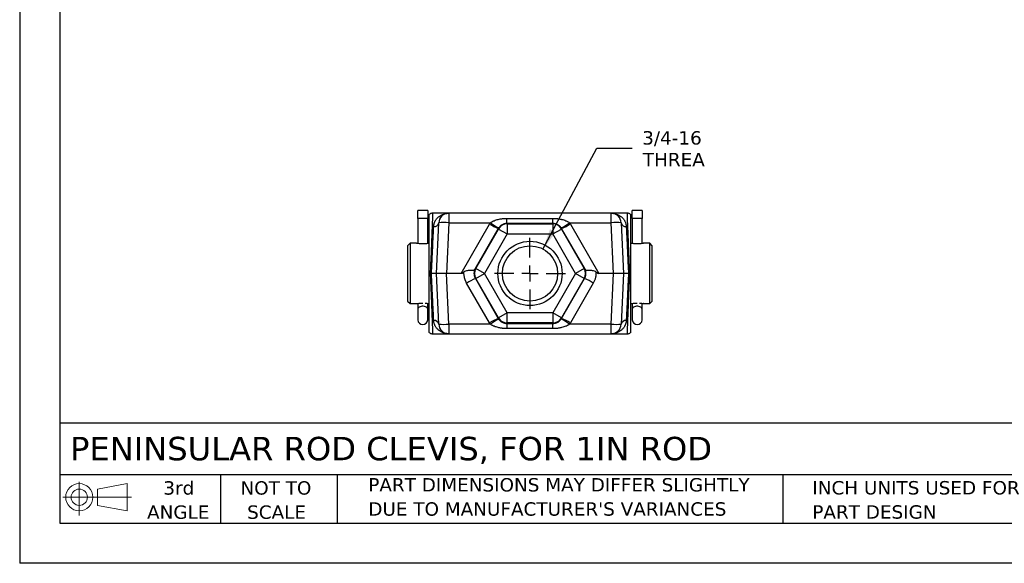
# Model space of a CAD drawing. Header units: inches. Extents: x 0 to 22, y 0 to 17.
# Tile 1 of 10: x 0 to 12.3, y 0 to 6.8. Entities that reach past the tile are written whole.
import ezdxf

# ---------------------------------------------------------------- set-up
doc = ezdxf.new("R2010")
doc.units = ezdxf.units.IN
doc.header["$LTSCALE"] = 2
doc.header["$MEASUREMENT"] = 0
doc.linetypes.add('SLD-Center', pattern=[0.75, 0.6, -0.05, 0.05, -0.05])
doc.linetypes.add('SLD-Solid', pattern=[0])
doc.layers.add('CENTER', color=40, linetype='SLD-Center')
doc.layers.add('SLD-DEFPOINTS', color=7, linetype='Continuous')
doc.layers.add('DIMENSIONS', color=140, linetype='SLD-Solid', lineweight=25)
doc.layers.add('TEXT', color=140, linetype='SLD-Solid', lineweight=25)
doc.styles.add('SLDTEXTSTYLE0', font='VERDANA.TTF')
doc.dimstyles.new('SLDDIMSTYLE4', dxfattribs={"dimtxt": 0.169922, "dimasz": 0.26, "dimexe": 0, "dimexo": 0.0625, "dimgap": 0.04248, "dimtad": 0, "dimtih": 1, "dimtoh": 1, "dimrnd": 1e-09, "dimzin": 12, "dimdsep": 46, "dimtxsty": 'SLDTEXTSTYLE0', "dimsah": 1, "dimcen": 0, "dimadec": 0, "dimazin": 3, "dimtfac": 1, "dimtofl": 0, "dimtmove": 0, "dimatfit": 3, "dimfxl": 0, "dimfrac": 2, "dimtolj": 1, "dimtzin": 12, "dimarcsym": 0})

# ---------------------------------------------------------------- blocks, each defined once
blk = doc.blocks.new('Block11')
at = {"color": 7, "linetype": 'SLD-Solid', "lineweight": 18}
for p, q in [((0.204, 0.418), (0.204, 0)), ((0.431, 0.328), (0.801, 0.396)), ((0.801, 0.396), (0.801, 0.058)), ((0.431, 0.126), (0.431, 0.328)), ((0, 0.227), (0.856, 0.227)), ((0.431, 0.126), (0.801, 0.058))]:
    blk.add_line(p, q, dxfattribs=at)
for radius in [0.169, 0.101]:
    blk.add_circle((0.204, 0.227), radius, dxfattribs=at)
blk = doc.blocks.new('Block12')
at = {"layer": 'SLD-DEFPOINTS'}
blk.add_blockref('Block11', (0, 0), dxfattribs=at)
blk = doc.blocks.new('SW_NOTE_0_2')
at = {"layer": 'TEXT', "color": 0, "char_height": 0.16667, "attachment_point": 1, "style": 'SLDTEXTSTYLE0'}
for s, insert in [('PART DIMENSIONS MAY DIFFER SLIGHTLY ', (0, 0.212)), ("DUE TO MANUFACTURER'S VARIANCES", (0, -0.089))]:
    blk.add_mtext(s, dxfattribs=dict(at, insert=insert))
blk = doc.blocks.new('SW_NOTE_0_3')
at = {"layer": 'TEXT', "color": 0, "char_height": 0.1667, "attachment_point": 2, "style": 'SLDTEXTSTYLE0'}
for s, insert in [('NOT TO', (0.414, 0.212)), ('SCALE', (0.422, -0.089))]:
    blk.add_mtext(s, dxfattribs=dict(at, insert=insert))
blk = doc.blocks.new('SW_NOTE_0_4')
at = {"layer": 'TEXT', "color": 0, "char_height": 0.1667, "attachment_point": 2, "style": 'SLDTEXTSTYLE0'}
for s, insert in [('3rd', (0.182, 0.212)), ('ANGLE', (0.175, -0.089))]:
    blk.add_mtext(s, dxfattribs=dict(at, insert=insert))
blk = doc.blocks.new('SW_NOTE_0_5')
at = {"layer": 'TEXT', "color": 0, "char_height": 0.16667, "attachment_point": 1, "style": 'SLDTEXTSTYLE0'}
for s, insert in [('INCH UNITS USED FOR ', (0, 0.212)), ('PART DESIGN', (0, -0.089))]:
    blk.add_mtext(s, dxfattribs=dict(at, insert=insert))
blk = doc.blocks.new('_D_8')
at = {"layer": 'DIMENSIONS'}
for p, q in [((6.515, 3.908), (7.187, 5.164)), ((7.187, 5.164), (7.625, 5.164))]:
    blk.add_line(p, q, dxfattribs=at)
blk.add_solid([(6.515, 3.908), (6.673, 4.118), (6.603, 4.156)], dxfattribs=at)
at = {"layer": 'DIMENSIONS', "char_height": 0.1667, "attachment_point": 1, "style": 'SLDTEXTSTYLE0'}
for s, insert in [('3/4-16', (7.75, 5.375)), ('THREA', (7.758, 5.105))]:
    blk.add_mtext(s, dxfattribs=dict(at, insert=insert))
blk = doc.blocks.new('SW_CENTERMARKSYMBOL_3')
at = {"layer": 'CENTER', "color": 0}
for p, q in [((0, 0.2), (0, 0.44375)), ((-0.2, 0), (-0.44375, 0)), ((0, 0), (-0.1, 0)), ((0, 0), (0, 0.1)), ((0, 0), (0, -0.1)), ((0, 0), (0.1, 0)), ((0.2, 0), (0.44375, 0)), ((0, -0.2), (0, -0.44375))]:
    blk.add_line(p, q, dxfattribs=at)

msp = doc.modelspace()

# ---------------------------------------------------------------- linework, layer by layer
at = {"color": 7, "linetype": 'SLD-Solid'}
for p in [(0, 17), (22, 0)]:
    msp.add_line(p, (0, 0), dxfattribs=at)
for p, q in [((5.08, 4.39), (4.956, 4.39)), ((4.956, 4.288), (4.956, 4.39)), ((5.08, 4.39), (5.08, 4.288)), ((5.342, 4.355), (5.141, 4.355)), ((5.342, 4.355), (5.342, 4.235)), ((7.364, 4.355), (5.342, 4.355)), ((6.066, 4.226), (6.066, 4.29)), ((6.066, 4.29), (6.639, 4.29)), ((6.639, 4.226), (6.639, 4.29)), ((7.565, 4.355), (7.364, 4.355)), ((7.364, 4.235), (7.364, 4.355)), ((7.75, 4.39), (7.626, 4.39)), ((7.626, 4.288), (7.626, 4.39)), ((7.75, 4.39), (7.75, 4.288)), ((4.956, 4.288), (4.956, 3.978)), ((5.08, 4.288), (4.956, 4.288)), ((5.08, 3.978), (5.08, 4.288)), ((5.189, 3.605), (5.217, 4.235)), ((5.342, 4.235), (5.314, 3.605)), ((5.342, 4.235), (5.86, 4.235)), ((5.496, 3.605), (5.85, 4.22)), ((6.066, 4.226), (6.07, 4.221)), ((6.639, 4.226), (6.066, 4.226)), ((6.07, 4.221), (6.07, 4.096)), ((6.07, 4.221), (6.636, 4.221)), ((6.639, 4.226), (6.636, 4.221)), ((6.636, 4.221), (6.636, 4.096)), ((6.846, 4.235), (7.364, 4.235)), ((6.856, 4.22), (7.21, 3.605)), ((7.392, 3.605), (7.364, 4.235)), ((7.489, 4.235), (7.517, 3.605)), ((7.626, 4.288), (7.626, 3.978)), ((7.75, 4.288), (7.626, 4.288)), ((7.75, 3.978), (7.75, 4.288)), ((5.958, 4.163), (5.668, 3.659)), ((5.678, 3.667), (5.961, 4.158)), ((6.07, 4.096), (5.786, 3.605)), ((5.958, 4.163), (5.961, 4.158)), ((5.961, 4.158), (6.07, 4.096)), ((6.07, 4.096), (6.636, 4.096)), ((6.636, 4.096), (6.744, 4.158)), ((6.92, 3.605), (6.636, 4.096)), ((6.744, 4.158), (6.747, 4.163)), ((6.744, 4.158), (7.028, 3.667)), ((7.038, 3.659), (6.747, 4.163)), ((4.862, 3.98), (4.83, 3.949)), ((4.83, 3.949), (4.83, 3.605)), ((4.941, 3.98), (4.862, 3.98)), ((4.862, 3.98), (4.862, 3.23)), ((7.844, 3.98), (7.764, 3.98)), ((7.875, 3.949), (7.844, 3.98)), ((7.844, 3.23), (7.844, 3.98)), ((7.875, 3.261), (7.875, 3.949)), ((4.83, 3.605), (4.83, 3.261)), ((5.217, 2.974), (5.189, 3.605)), ((5.314, 3.605), (5.189, 3.605)), ((5.342, 2.974), (5.314, 3.605)), ((5.496, 3.605), (5.314, 3.605)), ((5.668, 3.659), (5.673, 3.667)), ((5.678, 3.667), (5.673, 3.667)), ((5.786, 3.605), (5.678, 3.667)), ((5.678, 3.542), (5.786, 3.605)), ((6.07, 3.114), (5.786, 3.605)), ((6.92, 3.605), (6.636, 3.114)), ((7.028, 3.667), (6.92, 3.605)), ((7.028, 3.542), (6.92, 3.605)), ((7.033, 3.667), (7.028, 3.667)), ((7.033, 3.667), (7.038, 3.659)), ((7.392, 3.605), (7.21, 3.605)), ((7.364, 2.974), (7.392, 3.605)), ((7.517, 3.605), (7.392, 3.605)), ((7.517, 3.605), (7.489, 2.974)), ((5.85, 2.99), (5.564, 3.485)), ((5.673, 3.542), (5.678, 3.542)), ((5.673, 3.542), (5.958, 3.047)), ((5.961, 3.052), (5.678, 3.542)), ((7.028, 3.542), (6.744, 3.052)), ((6.747, 3.047), (7.033, 3.542)), ((7.141, 3.485), (6.856, 2.99)), ((7.033, 3.542), (7.028, 3.542)), ((4.83, 3.261), (4.862, 3.23)), ((4.862, 3.23), (4.941, 3.23)), ((4.956, 3.232), (4.956, 3.159)), ((5.08, 3.159), (5.08, 3.232)), ((7.626, 3.232), (7.626, 3.159)), ((7.75, 3.159), (7.75, 3.232)), ((7.764, 3.23), (7.844, 3.23)), ((7.844, 3.23), (7.875, 3.261)), ((4.956, 3.159), (4.956, 3.027)), ((5.08, 3.027), (5.08, 3.159)), ((6.07, 3.114), (5.961, 3.052)), ((6.07, 2.989), (6.07, 3.114)), ((6.636, 3.114), (6.07, 3.114)), ((6.636, 3.114), (6.636, 2.989)), ((6.744, 3.052), (6.636, 3.114)), ((7.626, 3.159), (7.626, 3.027)), ((7.75, 3.027), (7.75, 3.159)), ((5.86, 2.974), (5.342, 2.974)), ((5.342, 2.974), (5.342, 2.855)), ((5.961, 3.052), (5.958, 3.047)), ((6.066, 2.984), (6.07, 2.989)), ((6.066, 2.984), (6.639, 2.984)), ((6.066, 2.984), (6.066, 2.919)), ((6.636, 2.989), (6.07, 2.989)), ((6.636, 2.989), (6.639, 2.984)), ((6.639, 2.919), (6.639, 2.984)), ((6.747, 3.047), (6.744, 3.052)), ((7.364, 2.974), (6.846, 2.974)), ((7.364, 2.855), (7.364, 2.974)), ((5.141, 2.855), (5.342, 2.855)), ((5.342, 2.855), (7.364, 2.855)), ((6.639, 2.919), (6.066, 2.919)), ((7.364, 2.855), (7.565, 2.855))]:
    msp.add_line(p, q)
at = {"flags": 128}
for points in [[(5.08, 3.159), (5.077, 3.168), (5.072, 3.177), (5.063, 3.185), (5.052, 3.191), (5.039, 3.196), (5.025, 3.198), (5.011, 3.198), (4.997, 3.196), (4.984, 3.191), (4.973, 3.185), (4.964, 3.177), (4.958, 3.168), (4.956, 3.159)], [(7.75, 3.159), (7.747, 3.168), (7.742, 3.177), (7.733, 3.185), (7.722, 3.191), (7.709, 3.196), (7.695, 3.198), (7.681, 3.198), (7.667, 3.196), (7.654, 3.191), (7.643, 3.185), (7.634, 3.177), (7.628, 3.168), (7.626, 3.159)]]:
    msp.add_lwpolyline(points, dxfattribs=at)
for radius in [0.4, 0.344]:
    msp.add_circle((6.353, 3.605), radius)
for centre, radius, start, end in [((5.342, 4.23), 0.125, 90, 177.5), ((7.364, 4.23), 0.125, 2.5, 90), ((5.161, 4.245), 0.0564, 262.9078, 349.8265), ((5.279, 3.489), 0.749, 85.2201, 94.7799), ((6.31, 4.962), 0.873, 238.1948, 246.2289), ((6.393, 4.974), 0.911, 234.1628, 241.8404), ((6.07, 4.096), 0.125, 90.0107, 149.9893), ((6.636, 4.096), 0.125, 30.0107, 89.9893), ((6.349, 4.916), 0.842, 297.846, 306.1508), ((6.395, 4.962), 0.873, 293.7711, 301.8052), ((7.427, 3.547), 0.691, 84.8141, 95.1859), ((7.545, 4.245), 0.0564, 190.1735, 277.0922), ((5.786, 3.605), 0.125, 150.0107, 209.9893), ((6.92, 3.605), 0.125, 330.0107, 29.9893), ((6.025, 2.743), 0.873, 113.7711, 121.8052), ((6.712, 2.802), 0.807, 57.8665, 66.5573), ((5.018, 3.032), 0.0625, 184.5886, 355.4114), ((5.161, 2.964), 0.0564, 10.1735, 97.0922), ((5.279, 3.721), 0.749, 265.2201, 274.7799), ((5.342, 2.98), 0.125, 182.5, 270), ((6.31, 2.248), 0.873, 113.7711, 121.8052), ((6.357, 2.294), 0.842, 117.846, 126.1508), ((6.07, 3.114), 0.125, 210.0107, 269.9893), ((6.636, 3.114), 0.125, 270.0107, 329.9893), ((6.313, 2.236), 0.911, 54.1628, 61.8404), ((6.395, 2.248), 0.873, 58.1948, 66.2289), ((7.427, 3.721), 0.749, 265.2201, 274.7799), ((7.364, 2.98), 0.125, 270, 357.5), ((7.545, 2.964), 0.0564, 82.9078, 169.8265), ((7.688, 3.032), 0.0625, 184.5886, 355.4114)]:
    msp.add_arc(centre, radius, start, end)
for centre, major_axis, start_param, end_param in [((6.318, 5.038), (0.828, 1.431), 3.185291, 3.354297), ((6.387, 5.038), (-0.828, 1.431), 2.928889, 3.097895)]:
    msp.add_ellipse(centre, major_axis=major_axis, ratio=0.075562, start_param=start_param, end_param=end_param)
for points, knots in [([(5.141, 4.355), (5.137, 4.355), (5.129, 4.354), (5.116, 4.35), (5.105, 4.344), (5.098, 4.338), (5.095, 4.335)], [0, 0, 0, 0, 0.233651, 0.481259, 0.738533, 1, 1, 1, 1]), ([(5.095, 4.335), (5.095, 4.334), (5.095, 4.334), (5.095, 4.326), (5.095, 4.313), (5.095, 4.295), (5.095, 4.271), (5.095, 4.243), (5.095, 4.209), (5.095, 4.172), (5.095, 4.131), (5.095, 4.085), (5.095, 4.035), (5.095, 3.984), (5.095, 3.929), (5.095, 3.872), (5.095, 3.816), (5.095, 3.762), (5.095, 3.711), (5.095, 3.658), (5.095, 3.623), (5.095, 3.605)], [0, 0, 0, 0, 0.050186, 0.106099, 0.162012, 0.216672, 0.271331, 0.32762, 0.383907, 0.437854, 0.491799, 0.547366, 0.602933, 0.655994, 0.709055, 0.763688, 0.818321, 0.863268, 0.908215, 0.954108, 1, 1, 1, 1]), ([(5.141, 4.355), (5.141, 4.355), (5.141, 4.355), (5.141, 4.354), (5.141, 4.353), (5.141, 4.352), (5.141, 4.35), (5.141, 4.348), (5.141, 4.345), (5.141, 4.342), (5.14, 4.339), (5.14, 4.335), (5.14, 4.331), (5.14, 4.326), (5.14, 4.321), (5.14, 4.316), (5.139, 4.31), (5.139, 4.304), (5.139, 4.297), (5.138, 4.29), (5.138, 4.283), (5.138, 4.275), (5.137, 4.257), (5.136, 4.227), (5.134, 4.178), (5.132, 4.121), (5.129, 4.045), (5.125, 3.945), (5.121, 3.855), (5.119, 3.796), (5.118, 3.775), (5.117, 3.753), (5.116, 3.728), (5.115, 3.7), (5.114, 3.67), (5.112, 3.638), (5.112, 3.616), (5.111, 3.605)], [0, 0, 0, 0, 0.014564, 0.029157, 0.043778, 0.058429, 0.073109, 0.087818, 0.102556, 0.117324, 0.13212, 0.146945, 0.1618, 0.176683, 0.191596, 0.206538, 0.221509, 0.23651, 0.251539, 0.266598, 0.281686, 0.296803, 0.31195, 0.378271, 0.446776, 0.517466, 0.590342, 0.697902, 0.819188, 0.835233, 0.853151, 0.872943, 0.894608, 0.918146, 0.943557, 0.970842, 1, 1, 1, 1]), ([(5.154, 4.189), (5.154, 4.192), (5.155, 4.197), (5.156, 4.205), (5.157, 4.212), (5.159, 4.22), (5.161, 4.227), (5.163, 4.235), (5.166, 4.242), (5.169, 4.25), (5.172, 4.257), (5.181, 4.272), (5.196, 4.293), (5.22, 4.315), (5.249, 4.333), (5.273, 4.343), (5.294, 4.349), (5.309, 4.352), (5.325, 4.354), (5.335, 4.355), (5.342, 4.355)], [0, 0, 0, 0, 0.022684, 0.045845, 0.069503, 0.093673, 0.118373, 0.143616, 0.169417, 0.195789, 0.222744, 0.250293, 0.368395, 0.499889, 0.616359, 0.749471, 0.808433, 0.874693, 0.926856, 1, 1, 1, 1]), ([(5.86, 4.235), (5.862, 4.237), (5.866, 4.24), (5.872, 4.243), (5.878, 4.247), (5.885, 4.251), (5.892, 4.255), (5.899, 4.258), (5.913, 4.264), (5.932, 4.271), (5.957, 4.278), (5.98, 4.283), (6.001, 4.286), (6.023, 4.289), (6.044, 4.29), (6.059, 4.29), (6.066, 4.29)], [0, 0, 0, 0, 0.032779, 0.06645, 0.101059, 0.136646, 0.173249, 0.210903, 0.24964, 0.372036, 0.499767, 0.599218, 0.698701, 0.798484, 0.89883, 1, 1, 1, 1]), ([(6.639, 4.29), (6.644, 4.29), (6.653, 4.29), (6.667, 4.29), (6.68, 4.289), (6.694, 4.287), (6.707, 4.286), (6.721, 4.284), (6.734, 4.281), (6.752, 4.277), (6.774, 4.271), (6.795, 4.263), (6.812, 4.256), (6.824, 4.249), (6.836, 4.243), (6.843, 4.238), (6.846, 4.235)], [0, 0, 0, 0, 0.063333, 0.126308, 0.188988, 0.251434, 0.313713, 0.375889, 0.438026, 0.50019, 0.627884, 0.750264, 0.817368, 0.881228, 0.942032, 1, 1, 1, 1]), ([(7.364, 4.355), (7.367, 4.355), (7.372, 4.355), (7.379, 4.354), (7.385, 4.354), (7.391, 4.353), (7.4, 4.352), (7.412, 4.349), (7.433, 4.343), (7.457, 4.333), (7.485, 4.315), (7.51, 4.293), (7.526, 4.27), (7.536, 4.252), (7.541, 4.24), (7.545, 4.228), (7.548, 4.215), (7.551, 4.202), (7.551, 4.194), (7.552, 4.189)], [0, 0, 0, 0, 0.0317766, 0.0601963, 0.0852591, 0.1069651, 0.1253141, 0.1915717, 0.2505375, 0.3836482, 0.5001219, 0.6316143, 0.7497205, 0.7953023, 0.8392543, 0.8816332, 0.9225021, 0.9619316, 1, 1, 1, 1]), ([(7.611, 4.335), (7.608, 4.338), (7.601, 4.344), (7.589, 4.35), (7.577, 4.354), (7.569, 4.355), (7.565, 4.355)], [0, 0, 0, 0, 0.261467, 0.518741, 0.766349, 1, 1, 1, 1]), ([(7.595, 3.605), (7.594, 3.611), (7.594, 3.622), (7.593, 3.639), (7.593, 3.655), (7.592, 3.671), (7.591, 3.686), (7.591, 3.701), (7.59, 3.715), (7.59, 3.728), (7.589, 3.741), (7.589, 3.753), (7.588, 3.765), (7.588, 3.776), (7.587, 3.787), (7.587, 3.796), (7.587, 3.806), (7.585, 3.858), (7.581, 3.945), (7.577, 4.045), (7.574, 4.121), (7.572, 4.178), (7.57, 4.227), (7.568, 4.26), (7.568, 4.282), (7.567, 4.296), (7.567, 4.308), (7.566, 4.319), (7.566, 4.329), (7.565, 4.337), (7.565, 4.344), (7.565, 4.349), (7.565, 4.352), (7.565, 4.354), (7.565, 4.355), (7.565, 4.355)], [0, 0, 0, 0, 0.0148141, 0.0291599, 0.0430373, 0.0564463, 0.0693869, 0.0818592, 0.0938631, 0.1053987, 0.1164659, 0.1270647, 0.1371951, 0.1468571, 0.1560508, 0.164776, 0.1730329, 0.1808215, 0.302108, 0.4096699, 0.482546, 0.5532369, 0.6217433, 0.6880656, 0.7169543, 0.7457366, 0.7744125, 0.8029821, 0.8314455, 0.8598028, 0.888054, 0.9161992, 0.9442386, 0.9721722, 1, 1, 1, 1]), ([(7.61, 3.605), (7.61, 3.624), (7.61, 3.662), (7.61, 3.718), (7.61, 3.774), (7.61, 3.83), (7.61, 3.884), (7.61, 3.938), (7.61, 3.99), (7.61, 4.04), (7.61, 4.088), (7.61, 4.133), (7.61, 4.173), (7.61, 4.209), (7.61, 4.242), (7.61, 4.27), (7.61, 4.293), (7.61, 4.311), (7.61, 4.325), (7.61, 4.332), (7.61, 4.336), (7.61, 4.335), (7.61, 4.335)], [0, 0, 0, 0, 0.049063, 0.098425, 0.147638, 0.196851, 0.247315, 0.297778, 0.350244, 0.402709, 0.456683, 0.510658, 0.563404, 0.616152, 0.670392, 0.724633, 0.778093, 0.831553, 0.886514, 0.941477, 0.995831, 1, 1, 1, 1]), ([(5.127, 3.605), (5.127, 3.61), (5.127, 3.622), (5.128, 3.638), (5.129, 3.655), (5.13, 3.671), (5.13, 3.686), (5.131, 3.701), (5.132, 3.716), (5.133, 3.731), (5.133, 3.745), (5.134, 3.759), (5.134, 3.772), (5.135, 3.785), (5.136, 3.798), (5.136, 3.81), (5.137, 3.822), (5.137, 3.833), (5.138, 3.844), (5.138, 3.855), (5.139, 3.866), (5.139, 3.876), (5.14, 3.885), (5.14, 3.895), (5.141, 3.904), (5.141, 3.913), (5.142, 3.921), (5.142, 3.937), (5.143, 3.961), (5.145, 3.992), (5.146, 4.022), (5.148, 4.05), (5.149, 4.077), (5.15, 4.102), (5.151, 4.126), (5.152, 4.149), (5.153, 4.17), (5.154, 4.183), (5.154, 4.189)], [0, 0, 0, 0, 0.0253188, 0.0501509, 0.0744962, 0.0983549, 0.1217269, 0.1446121, 0.1670107, 0.1889226, 0.2103477, 0.2312861, 0.2517379, 0.2717029, 0.2911812, 0.3101728, 0.3286777, 0.3466958, 0.3642273, 0.3812721, 0.3978301, 0.4139014, 0.429486, 0.4445839, 0.4591951, 0.4733196, 0.4869574, 0.5001085, 0.554349, 0.6076446, 0.6599953, 0.7114013, 0.7618625, 0.811379, 0.8599509, 0.9075783, 0.9542613, 1, 1, 1, 1]), ([(5.85, 4.22), (5.852, 4.223), (5.855, 4.228), (5.858, 4.233), (5.86, 4.235)], [0, 0, 0, 0, 0.5000171, 1, 1, 1, 1]), ([(6.066, 4.226), (6.065, 4.226), (6.061, 4.226), (6.056, 4.226), (6.051, 4.225), (6.046, 4.224), (6.041, 4.223), (6.033, 4.222), (6.022, 4.218), (6.01, 4.213), (6.001, 4.207), (5.995, 4.203), (5.989, 4.199), (5.982, 4.193), (5.976, 4.186), (5.969, 4.179), (5.965, 4.173), (5.963, 4.171)], [0, 0, 0, 0, 0.03948, 0.079664, 0.120637, 0.162478, 0.205261, 0.249056, 0.359722, 0.499298, 0.561792, 0.62435, 0.687017, 0.749442, 0.841342, 0.924712, 1, 1, 1, 1]), ([(6.743, 4.171), (6.741, 4.172), (6.739, 4.175), (6.736, 4.18), (6.732, 4.185), (6.727, 4.189), (6.722, 4.194), (6.717, 4.199), (6.711, 4.203), (6.705, 4.207), (6.696, 4.213), (6.685, 4.218), (6.672, 4.222), (6.66, 4.224), (6.65, 4.226), (6.643, 4.226), (6.639, 4.226)], [0, 0, 0, 0, 0.0440641, 0.0909293, 0.1407099, 0.193501, 0.2493826, 0.3069912, 0.3747235, 0.4371289, 0.4996328, 0.6348338, 0.7494475, 0.8365884, 0.9198973, 1, 1, 1, 1]), ([(6.846, 4.235), (6.848, 4.233), (6.851, 4.228), (6.854, 4.223), (6.856, 4.22)], [0, 0, 0, 0, 0.499983, 1, 1, 1, 1]), ([(7.552, 4.189), (7.552, 4.186), (7.552, 4.179), (7.553, 4.167), (7.553, 4.156), (7.554, 4.144), (7.554, 4.131), (7.555, 4.118), (7.556, 4.105), (7.556, 4.091), (7.557, 4.077), (7.558, 4.062), (7.558, 4.047), (7.559, 4.031), (7.56, 4.015), (7.561, 3.999), (7.561, 3.982), (7.562, 3.965), (7.563, 3.947), (7.564, 3.93), (7.565, 3.912), (7.565, 3.895), (7.566, 3.876), (7.567, 3.855), (7.568, 3.833), (7.57, 3.81), (7.571, 3.785), (7.572, 3.758), (7.573, 3.73), (7.575, 3.701), (7.576, 3.67), (7.578, 3.638), (7.579, 3.616), (7.579, 3.605)], [0, 0, 0, 0, 0.025295, 0.050881, 0.076758, 0.102927, 0.129388, 0.15614, 0.183184, 0.21052, 0.238147, 0.266066, 0.294276, 0.322778, 0.351572, 0.380657, 0.410034, 0.439703, 0.469664, 0.499916, 0.526704, 0.555438, 0.586119, 0.618747, 0.653322, 0.689843, 0.728312, 0.768726, 0.811088, 0.855396, 0.901651, 0.949852, 1, 1, 1, 1]), ([(5.018, 3.973), (5.009, 3.973), (4.99, 3.974), (4.965, 3.976), (4.948, 3.978), (4.94, 3.98), (4.941, 3.98), (4.941, 3.98)], [0, 0, 0, 0, 0.238969, 0.477623, 0.70806, 0.919387, 1, 1, 1, 1]), ([(5.094, 3.98), (5.095, 3.98), (5.095, 3.98), (5.087, 3.978), (5.073, 3.976), (5.052, 3.974), (5.033, 3.973), (5.021, 3.973), (5.018, 3.973)], [0, 0, 0, 0, 0.1103268, 0.2937539, 0.4849111, 0.6931517, 0.9191085, 1, 1, 1, 1]), ([(7.688, 3.973), (7.679, 3.973), (7.66, 3.974), (7.635, 3.976), (7.618, 3.978), (7.61, 3.98), (7.611, 3.98), (7.611, 3.98)], [0, 0, 0, 0, 0.238969, 0.477623, 0.70806, 0.919387, 1, 1, 1, 1]), ([(7.764, 3.98), (7.765, 3.98), (7.765, 3.98), (7.757, 3.978), (7.743, 3.976), (7.722, 3.974), (7.703, 3.973), (7.691, 3.973), (7.688, 3.973)], [0, 0, 0, 0, 0.1103268, 0.2937539, 0.4849111, 0.6931517, 0.9191085, 1, 1, 1, 1]), ([(5.095, 3.605), (5.095, 3.586), (5.095, 3.548), (5.095, 3.491), (5.095, 3.435), (5.095, 3.38), (5.095, 3.326), (5.095, 3.272), (5.095, 3.22), (5.095, 3.169), (5.095, 3.121), (5.095, 3.077), (5.095, 3.037), (5.095, 3), (5.095, 2.968), (5.095, 2.94), (5.095, 2.917), (5.095, 2.899), (5.095, 2.885), (5.095, 2.877), (5.095, 2.874), (5.095, 2.875), (5.095, 2.875)], [0, 0, 0, 0, 0.049063, 0.098425, 0.147638, 0.196851, 0.247315, 0.297778, 0.350244, 0.402709, 0.456683, 0.510658, 0.563404, 0.616152, 0.670392, 0.724633, 0.778093, 0.831553, 0.886514, 0.941477, 0.995831, 1, 1, 1, 1]), ([(5.111, 3.605), (5.111, 3.599), (5.112, 3.588), (5.112, 3.571), (5.113, 3.554), (5.114, 3.539), (5.114, 3.524), (5.115, 3.509), (5.115, 3.495), (5.116, 3.482), (5.117, 3.469), (5.117, 3.456), (5.117, 3.445), (5.118, 3.434), (5.118, 3.423), (5.119, 3.413), (5.119, 3.404), (5.121, 3.352), (5.125, 3.265), (5.129, 3.164), (5.132, 3.089), (5.134, 3.031), (5.136, 2.983), (5.137, 2.949), (5.138, 2.928), (5.139, 2.914), (5.139, 2.901), (5.14, 2.89), (5.14, 2.881), (5.14, 2.873), (5.141, 2.866), (5.141, 2.861), (5.141, 2.857), (5.141, 2.855), (5.141, 2.855), (5.141, 2.855)], [0, 0, 0, 0, 0.014814, 0.02916, 0.043037, 0.056446, 0.069387, 0.081859, 0.093863, 0.105399, 0.116466, 0.127065, 0.137195, 0.146857, 0.156051, 0.164776, 0.173033, 0.180821, 0.302108, 0.40967, 0.482546, 0.553237, 0.621743, 0.688066, 0.716954, 0.745737, 0.774413, 0.802982, 0.831446, 0.859803, 0.888054, 0.916199, 0.944239, 0.972172, 1, 1, 1, 1]), ([(5.189, 3.605), (5.189, 3.605), (5.189, 3.605), (5.188, 3.605), (5.188, 3.605), (5.186, 3.605), (5.185, 3.605), (5.183, 3.605), (5.18, 3.605), (5.177, 3.605), (5.174, 3.605), (5.169, 3.605), (5.162, 3.605), (5.152, 3.605), (5.143, 3.605), (5.135, 3.605), (5.129, 3.605), (5.127, 3.605)], [0, 0, 0, 0, 0.047292, 0.095552, 0.144663, 0.194495, 0.244905, 0.295738, 0.346832, 0.398019, 0.449131, 0.499999, 0.615673, 0.749436, 0.836195, 0.919889, 1, 1, 1, 1]), ([(5.154, 3.02), (5.154, 3.024), (5.154, 3.031), (5.153, 3.042), (5.153, 3.054), (5.152, 3.066), (5.151, 3.079), (5.151, 3.091), (5.15, 3.105), (5.15, 3.119), (5.149, 3.133), (5.148, 3.148), (5.147, 3.163), (5.147, 3.178), (5.146, 3.194), (5.145, 3.211), (5.144, 3.228), (5.144, 3.245), (5.143, 3.263), (5.142, 3.28), (5.141, 3.297), (5.14, 3.315), (5.139, 3.334), (5.138, 3.355), (5.137, 3.377), (5.136, 3.4), (5.135, 3.425), (5.134, 3.451), (5.132, 3.479), (5.131, 3.509), (5.13, 3.539), (5.128, 3.572), (5.127, 3.594), (5.127, 3.605)], [0, 0, 0, 0, 0.025295, 0.050881, 0.076758, 0.102927, 0.129388, 0.15614, 0.183184, 0.21052, 0.238147, 0.266066, 0.294276, 0.322778, 0.351572, 0.380657, 0.410034, 0.439703, 0.469664, 0.499916, 0.526704, 0.555438, 0.586119, 0.618747, 0.653322, 0.689843, 0.728312, 0.768726, 0.811088, 0.855396, 0.901651, 0.949852, 1, 1, 1, 1]), ([(5.564, 3.485), (5.563, 3.488), (5.559, 3.494), (5.555, 3.504), (5.551, 3.513), (5.547, 3.523), (5.543, 3.533), (5.54, 3.543), (5.537, 3.555), (5.534, 3.571), (5.532, 3.589), (5.531, 3.607), (5.531, 3.619), (5.532, 3.625)], [0, 0, 0, 0, 0.071706, 0.14311, 0.214335, 0.285508, 0.356753, 0.428194, 0.499957, 0.625261, 0.749923, 0.874613, 1, 1, 1, 1]), ([(5.532, 3.625), (5.538, 3.631), (5.545, 3.635), (5.561, 3.641), (5.569, 3.643), (5.584, 3.645), (5.592, 3.645), (5.606, 3.645), (5.613, 3.645), (5.626, 3.645), (5.631, 3.645), (5.641, 3.645), (5.646, 3.646), (5.654, 3.647), (5.657, 3.648), (5.661, 3.651), (5.663, 3.652), (5.665, 3.655), (5.666, 3.656), (5.668, 3.659)], [0, 0, 0, 0, 0.125, 0.125, 0.25, 0.25, 0.375, 0.375, 0.5, 0.5, 0.625, 0.625, 0.75, 0.75, 0.875, 0.875, 0.9375, 0.9375, 1, 1, 1, 1]), ([(5.673, 3.667), (5.672, 3.665), (5.669, 3.661), (5.666, 3.655), (5.664, 3.648), (5.662, 3.643), (5.66, 3.637), (5.659, 3.632), (5.658, 3.627), (5.657, 3.622), (5.657, 3.618), (5.656, 3.614), (5.656, 3.611), (5.656, 3.608), (5.656, 3.601), (5.657, 3.591), (5.659, 3.577), (5.662, 3.565), (5.667, 3.553), (5.671, 3.546), (5.673, 3.542)], [0, 0, 0, 0, 0.056583, 0.110153, 0.160709, 0.208252, 0.252781, 0.294296, 0.332798, 0.368285, 0.400759, 0.430218, 0.456663, 0.480094, 0.500511, 0.60891, 0.713055, 0.812949, 0.908596, 1, 1, 1, 1]), ([(7.05, 3.605), (7.05, 3.607), (7.05, 3.612), (7.049, 3.62), (7.047, 3.63), (7.044, 3.641), (7.04, 3.654), (7.035, 3.663), (7.033, 3.667)], [0, 0, 0, 0, 0.0960111, 0.2202945, 0.3728439, 0.5536513, 0.7627071, 1, 1, 1, 1]), ([(7.033, 3.542), (7.034, 3.544), (7.036, 3.548), (7.039, 3.554), (7.042, 3.561), (7.044, 3.567), (7.046, 3.574), (7.048, 3.582), (7.049, 3.589), (7.05, 3.597), (7.05, 3.602), (7.05, 3.605)], [0, 0, 0, 0, 0.100608, 0.203838, 0.309692, 0.418172, 0.529279, 0.643014, 0.759378, 0.878373, 1, 1, 1, 1]), ([(7.038, 3.659), (7.039, 3.656), (7.041, 3.655), (7.043, 3.652), (7.044, 3.651), (7.049, 3.648), (7.052, 3.647), (7.06, 3.646), (7.064, 3.645), (7.075, 3.645), (7.08, 3.645), (7.093, 3.645), (7.1, 3.645), (7.114, 3.645), (7.121, 3.645), (7.137, 3.643), (7.145, 3.641), (7.161, 3.635), (7.168, 3.631), (7.174, 3.625)], [0, 0, 0, 0, 0.0625, 0.0625, 0.125, 0.125, 0.25, 0.25, 0.375, 0.375, 0.5, 0.5, 0.625, 0.625, 0.75, 0.75, 0.875, 0.875, 1, 1, 1, 1]), ([(7.174, 3.625), (7.174, 3.622), (7.175, 3.615), (7.175, 3.604), (7.174, 3.594), (7.173, 3.584), (7.172, 3.573), (7.17, 3.563), (7.168, 3.55), (7.163, 3.535), (7.157, 3.518), (7.15, 3.501), (7.144, 3.491), (7.141, 3.485)], [0, 0, 0, 0, 0.071747, 0.143187, 0.214442, 0.285637, 0.356898, 0.42835, 0.500116, 0.62541, 0.750042, 0.874682, 1, 1, 1, 1]), ([(7.579, 3.605), (7.578, 3.605), (7.574, 3.605), (7.57, 3.605), (7.565, 3.605), (7.56, 3.605), (7.553, 3.605), (7.544, 3.605), (7.535, 3.605), (7.528, 3.605), (7.523, 3.605), (7.519, 3.605), (7.517, 3.605), (7.517, 3.605), (7.517, 3.605)], [0, 0, 0, 0, 0.047642, 0.096639, 0.1469, 0.198313, 0.250745, 0.373089, 0.500255, 0.602174, 0.704398, 0.805587, 0.904485, 1, 1, 1, 1]), ([(7.579, 3.605), (7.579, 3.599), (7.578, 3.588), (7.578, 3.571), (7.577, 3.555), (7.576, 3.539), (7.575, 3.524), (7.575, 3.508), (7.574, 3.493), (7.573, 3.479), (7.573, 3.465), (7.572, 3.451), (7.571, 3.438), (7.571, 3.425), (7.57, 3.412), (7.57, 3.4), (7.569, 3.388), (7.568, 3.376), (7.568, 3.365), (7.567, 3.354), (7.567, 3.344), (7.566, 3.334), (7.566, 3.324), (7.565, 3.315), (7.565, 3.306), (7.565, 3.297), (7.564, 3.289), (7.563, 3.272), (7.562, 3.248), (7.561, 3.217), (7.559, 3.188), (7.558, 3.16), (7.557, 3.133), (7.556, 3.108), (7.555, 3.084), (7.553, 3.061), (7.552, 3.04), (7.552, 3.027), (7.552, 3.02)], [0, 0, 0, 0, 0.025319, 0.050151, 0.074496, 0.098355, 0.121727, 0.144612, 0.167011, 0.188923, 0.210348, 0.231286, 0.251738, 0.271703, 0.291181, 0.310173, 0.328678, 0.346696, 0.364227, 0.381272, 0.39783, 0.413901, 0.429486, 0.444584, 0.459195, 0.47332, 0.486957, 0.500108, 0.554349, 0.607645, 0.659995, 0.711401, 0.761862, 0.811379, 0.859951, 0.907578, 0.954261, 1, 1, 1, 1]), ([(7.565, 2.855), (7.565, 2.855), (7.565, 2.855), (7.565, 2.856), (7.565, 2.857), (7.565, 2.858), (7.565, 2.86), (7.565, 2.862), (7.565, 2.864), (7.565, 2.867), (7.565, 2.871), (7.565, 2.875), (7.566, 2.879), (7.566, 2.883), (7.566, 2.888), (7.566, 2.894), (7.566, 2.9), (7.567, 2.906), (7.567, 2.913), (7.567, 2.92), (7.568, 2.927), (7.568, 2.935), (7.569, 2.952), (7.57, 2.983), (7.572, 3.031), (7.574, 3.089), (7.577, 3.164), (7.581, 3.265), (7.585, 3.355), (7.587, 3.414), (7.588, 3.434), (7.589, 3.457), (7.59, 3.482), (7.591, 3.509), (7.592, 3.539), (7.593, 3.571), (7.594, 3.593), (7.595, 3.605)], [0, 0, 0, 0, 0.014564, 0.029157, 0.043778, 0.058429, 0.073109, 0.087818, 0.102556, 0.117324, 0.13212, 0.146945, 0.1618, 0.176683, 0.191596, 0.206538, 0.221509, 0.23651, 0.251539, 0.266598, 0.281686, 0.296803, 0.31195, 0.378271, 0.446776, 0.517466, 0.590342, 0.697902, 0.819188, 0.835233, 0.853151, 0.872943, 0.894608, 0.918146, 0.943557, 0.970842, 1, 1, 1, 1]), ([(7.61, 2.875), (7.61, 2.875), (7.61, 2.876), (7.61, 2.884), (7.61, 2.897), (7.61, 2.915), (7.61, 2.938), (7.61, 2.967), (7.61, 3), (7.61, 3.038), (7.61, 3.079), (7.61, 3.125), (7.61, 3.174), (7.61, 3.226), (7.61, 3.28), (7.61, 3.337), (7.61, 3.394), (7.61, 3.448), (7.61, 3.499), (7.61, 3.552), (7.61, 3.587), (7.61, 3.605)], [0, 0, 0, 0, 0.050186, 0.106099, 0.162012, 0.216672, 0.271331, 0.32762, 0.383907, 0.437854, 0.491799, 0.547366, 0.602933, 0.655994, 0.709055, 0.763688, 0.818321, 0.863268, 0.908215, 0.954108, 1, 1, 1, 1]), ([(4.941, 3.23), (4.941, 3.23), (4.941, 3.23), (4.949, 3.231), (4.963, 3.233), (4.983, 3.235), (5.003, 3.236), (5.015, 3.237), (5.018, 3.237)], [0, 0, 0, 0, 0.110327, 0.293754, 0.484911, 0.693152, 0.919108, 1, 1, 1, 1]), ([(5.047, 3.236), (5.055, 3.235), (5.071, 3.234), (5.087, 3.231), (5.095, 3.23), (5.095, 3.23), (5.094, 3.23)], [0, 0, 0, 0, 0.294126, 0.605509, 0.891069, 1, 1, 1, 1]), ([(7.611, 3.23), (7.611, 3.23), (7.611, 3.23), (7.619, 3.231), (7.633, 3.233), (7.653, 3.235), (7.673, 3.236), (7.685, 3.237), (7.688, 3.237)], [0, 0, 0, 0, 0.110327, 0.293754, 0.484911, 0.693152, 0.919108, 1, 1, 1, 1]), ([(7.717, 3.236), (7.725, 3.235), (7.741, 3.234), (7.757, 3.231), (7.765, 3.23), (7.765, 3.23), (7.764, 3.23)], [0, 0, 0, 0, 0.294126, 0.605509, 0.891069, 1, 1, 1, 1]), ([(5.342, 2.855), (5.339, 2.855), (5.334, 2.855), (5.327, 2.855), (5.32, 2.856), (5.315, 2.857), (5.306, 2.858), (5.294, 2.86), (5.273, 2.866), (5.249, 2.877), (5.22, 2.895), (5.196, 2.917), (5.18, 2.94), (5.17, 2.958), (5.165, 2.97), (5.161, 2.982), (5.157, 2.995), (5.155, 3.007), (5.155, 3.016), (5.154, 3.02)], [0, 0, 0, 0, 0.031777, 0.060196, 0.085259, 0.106965, 0.125314, 0.191572, 0.250537, 0.383648, 0.500122, 0.631614, 0.749721, 0.795302, 0.839254, 0.881633, 0.922502, 0.961932, 1, 1, 1, 1]), ([(5.86, 2.974), (5.858, 2.977), (5.855, 2.982), (5.852, 2.987), (5.85, 2.99)], [0, 0, 0, 0, 0.499983, 1, 1, 1, 1]), ([(6.066, 2.919), (6.062, 2.919), (6.053, 2.919), (6.039, 2.92), (6.025, 2.921), (6.012, 2.922), (5.998, 2.924), (5.985, 2.926), (5.972, 2.929), (5.954, 2.933), (5.932, 2.939), (5.911, 2.946), (5.894, 2.954), (5.882, 2.96), (5.87, 2.967), (5.863, 2.972), (5.86, 2.974)], [0, 0, 0, 0, 0.063333, 0.126308, 0.188988, 0.251434, 0.313713, 0.375889, 0.438026, 0.50019, 0.627884, 0.750264, 0.817368, 0.881228, 0.942032, 1, 1, 1, 1]), ([(5.963, 3.039), (5.964, 3.038), (5.966, 3.034), (5.97, 3.03), (5.974, 3.025), (5.978, 3.02), (5.983, 3.016), (5.989, 3.011), (5.995, 3.007), (6.001, 3.002), (6.01, 2.997), (6.021, 2.992), (6.034, 2.988), (6.046, 2.985), (6.056, 2.984), (6.063, 2.984), (6.066, 2.984)], [0, 0, 0, 0, 0.044064, 0.090929, 0.14071, 0.193501, 0.249383, 0.306991, 0.374723, 0.437129, 0.499633, 0.634834, 0.749448, 0.836588, 0.919897, 1, 1, 1, 1]), ([(6.639, 2.984), (6.641, 2.984), (6.644, 2.984), (6.649, 2.984), (6.655, 2.985), (6.66, 2.985), (6.665, 2.986), (6.673, 2.988), (6.684, 2.992), (6.696, 2.997), (6.705, 3.002), (6.711, 3.006), (6.717, 3.011), (6.723, 3.016), (6.73, 3.023), (6.737, 3.031), (6.741, 3.036), (6.743, 3.039)], [0, 0, 0, 0, 0.03948, 0.079664, 0.120637, 0.162478, 0.205261, 0.249056, 0.359722, 0.499298, 0.561792, 0.62435, 0.687017, 0.749442, 0.841342, 0.924712, 1, 1, 1, 1]), ([(6.846, 2.974), (6.844, 2.973), (6.84, 2.97), (6.834, 2.966), (6.828, 2.962), (6.821, 2.959), (6.814, 2.955), (6.806, 2.951), (6.793, 2.946), (6.774, 2.939), (6.749, 2.932), (6.726, 2.927), (6.705, 2.923), (6.683, 2.921), (6.661, 2.92), (6.647, 2.919), (6.639, 2.919)], [0, 0, 0, 0, 0.032779, 0.06645, 0.101059, 0.136646, 0.173249, 0.210903, 0.24964, 0.372036, 0.499767, 0.599218, 0.698701, 0.798484, 0.89883, 1, 1, 1, 1]), ([(6.856, 2.99), (6.854, 2.987), (6.851, 2.982), (6.848, 2.977), (6.846, 2.974)], [0, 0, 0, 0, 0.500017, 1, 1, 1, 1]), ([(7.552, 3.02), (7.551, 3.018), (7.551, 3.013), (7.55, 3.005), (7.549, 2.997), (7.547, 2.99), (7.545, 2.982), (7.543, 2.975), (7.54, 2.967), (7.537, 2.96), (7.533, 2.953), (7.525, 2.938), (7.51, 2.917), (7.485, 2.895), (7.457, 2.877), (7.433, 2.866), (7.412, 2.86), (7.397, 2.857), (7.381, 2.855), (7.37, 2.855), (7.364, 2.855)], [0, 0, 0, 0, 0.0226835, 0.0458451, 0.0695027, 0.0936734, 0.118373, 0.1436164, 0.1694174, 0.1957893, 0.2227441, 0.2502935, 0.368395, 0.4998895, 0.6163586, 0.7494713, 0.808433, 0.8746934, 0.9268555, 1, 1, 1, 1]), ([(5.095, 2.875), (5.098, 2.872), (5.105, 2.866), (5.116, 2.859), (5.129, 2.856), (5.137, 2.855), (5.141, 2.855)], [0, 0, 0, 0, 0.261467, 0.518741, 0.766349, 1, 1, 1, 1]), ([(7.565, 2.855), (7.569, 2.855), (7.577, 2.856), (7.589, 2.859), (7.601, 2.866), (7.608, 2.872), (7.611, 2.875)], [0, 0, 0, 0, 0.233651, 0.481259, 0.738533, 1, 1, 1, 1])]:
    msp.add_open_spline(points, degree=3, knots=knots)
for points in [[(5.963, 4.171), (5.962, 4.168), (5.96, 4.166), (5.958, 4.163)], [(6.747, 4.163), (6.746, 4.166), (6.744, 4.168), (6.743, 4.171)], [(5.111, 3.605), (5.106, 3.605), (5.101, 3.605), (5.095, 3.605)], [(7.61, 3.605), (7.605, 3.605), (7.6, 3.605), (7.595, 3.605)], [(5.958, 3.047), (5.96, 3.044), (5.962, 3.042), (5.963, 3.039)], [(6.743, 3.039), (6.744, 3.042), (6.746, 3.044), (6.747, 3.047)]]:
    msp.add_open_spline(points, degree=3)
at = {"layer": 'TEXT'}
for p, q in [((0.5, 16.5), (0.5, 0.5)), ((21.5, 1.742), (0.5, 1.742)), ((21.5, 1.1), (0.5, 1.1)), ((2.5, 1.1), (2.5, 0.5)), ((3.954, 1.1), (3.954, 0.5)), ((9.5, 1.1), (9.5, 0.5)), ((0.5, 0.5), (21.5, 0.5))]:
    msp.add_line(p, q, dxfattribs=at)

# ---------------------------------------------------------------- block references
at = {"layer": 'CENTER'}
msp.add_blockref('SW_CENTERMARKSYMBOL_3', (6.353, 3.605), dxfattribs=at)
at = {"layer": 'SLD-DEFPOINTS'}
msp.add_blockref('Block12', (0.538, 0.595), dxfattribs=at)
at = {"layer": 'TEXT'}
for name, p in [('SW_NOTE_0_4', (1.799, 0.809)), ('SW_NOTE_0_3', (2.776, 0.809)), ('SW_NOTE_0_2', (4.34, 0.848)), ('SW_NOTE_0_5', (9.868, 0.811))]:
    msp.add_blockref(name, p, dxfattribs=at)

# ---------------------------------------------------------------- texts
at = {"layer": 'TEXT', "insert": (0.627, 1.573), "char_height": 0.29167, "attachment_point": 1, "style": 'SLDTEXTSTYLE0'}
msp.add_mtext('PENINSULAR ROD CLEVIS, FOR 1IN ROD', dxfattribs=at)

# ---------------------------------------------------------------- dimensions: what is measured, and where the dimension line sits
at = {"layer": 'DIMENSIONS'}
dim = msp.add_diameter_dim_2p(p1=(6.191, 3.302), p2=(6.515, 3.908), text='3/4-16\\PTHREA', dimstyle='SLDDIMSTYLE4', override={"dimpost": '<>'}, dxfattribs=at)
dim.commit()
dim.dimension.update_dxf_attribs({"geometry": '_D_8', "text_midpoint": (8.134, 5.164), "dimtype": 163})

doc.saveas('drawing.dxf')
